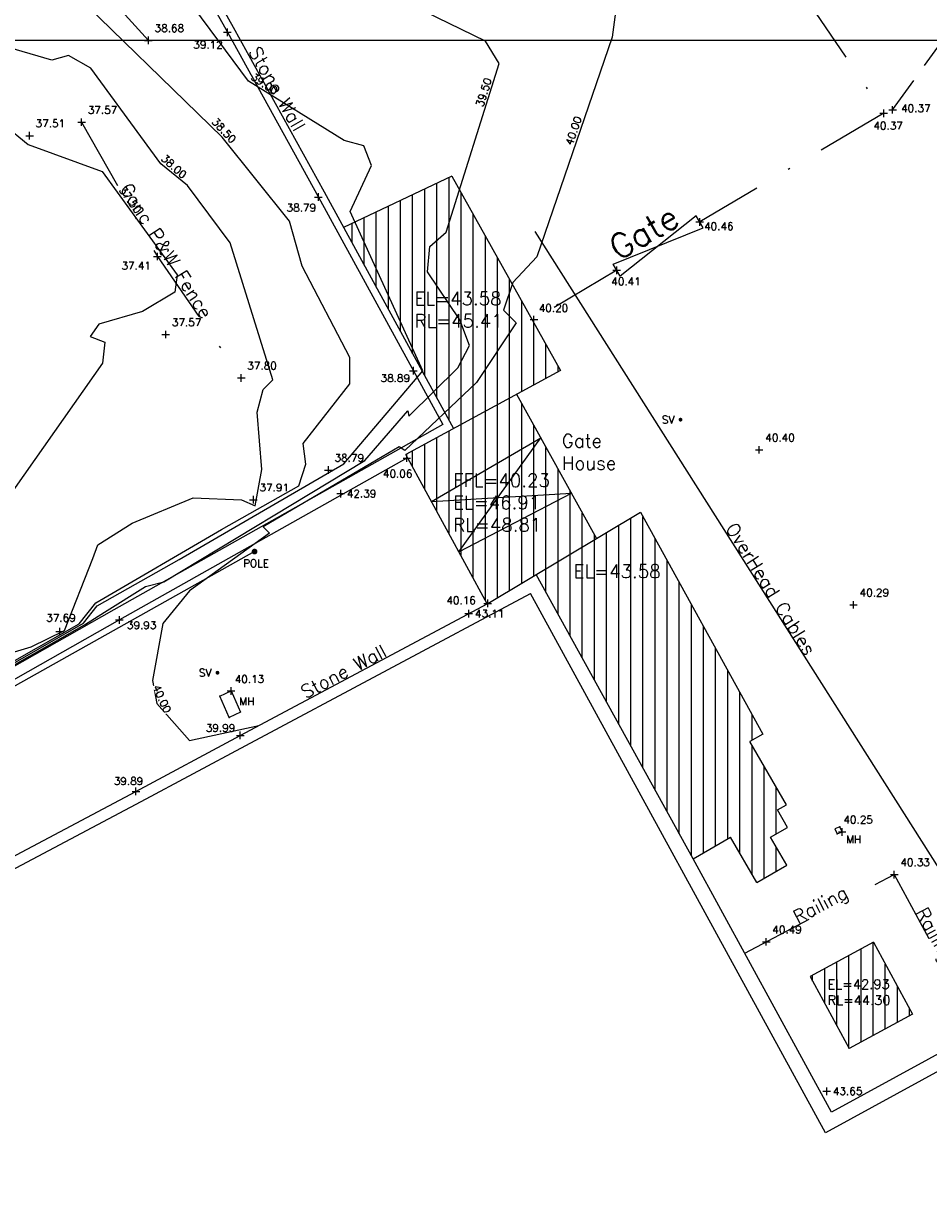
# Model space of a CAD drawing. Header units: metres. Extents: x 514577 to 515059, y 790252 to 790648.
# Tile 7 of 26: x 514739 to 514787, y 790339 to 790401. Entities that reach past the tile are written whole.
import ezdxf
from ezdxf.enums import TextEntityAlignment as Align

# ---------------------------------------------------------------- set-up
doc = ezdxf.new("R2010")
doc.units = ezdxf.units.M
doc.header["$LTSCALE"] = 0.3
for name, pattern in [('0', [48, 16, 16, 16]), ('2', [9.525, 6.35, -3.175]), ('4', [25.4, 12.7, -6.35, 0, -6.35]), ('PHANTOM', [63.5, 31.75, -6.35, 6.35, -6.35, 6.35, -6.35])]:
    doc.linetypes.add(name, pattern=pattern)
doc.layers.get('0').update_dxf_attribs({"linetype": 'CONTINUOUS'})
for name, color, linetype in [('BUILDING', 1, '0'), ('BUILDING_PNTS', 7, 'CONTINUOUS'), ('CONTOURS', 14, 'CONTINUOUS'), ('FENCE', 4, '4'), ('FENCE_PNTS', 7, 'CONTINUOUS'), ('FENCEMARK', 4, 'CONTINUOUS'), ('GRID', 9, 'CONTINUOUS'), ('HATCH', 242, 'CONTINUOUS'), ('LEVEL_PNTS', 7, 'CONTINUOUS'), ('LINETXT', 7, 'CONTINUOUS'), ('OVERHEADCABLES', 242, 'PHANTOM'), ('PNTTXT', 7, 'CONTINUOUS'), ('ROAD', 7, '2'), ('ROAD_PNTS', 7, 'CONTINUOUS'), ('SERVICES', 7, '0'), ('SERVICES_PNTS', 7, 'CONTINUOUS'), ('TEXT', 7, '0'), ('TOB', 40, 'CONTINUOUS'), ('TOB_PNTS', 7, 'CONTINUOUS'), ('WALL', 4, 'CONTINUOUS'), ('WALL_PNTS', 7, 'CONTINUOUS')]:
    doc.layers.add(name, color=color, linetype=linetype)
doc.styles.add('NORMAL', font='romans.shx')
doc.styles.add('PTXT', font='romans')
doc.styles.get("Standard").update_dxf_attribs({"font": 'romantic.ttf', "height": 1})

# ---------------------------------------------------------------- blocks, each defined once
blk = doc.blocks.new('SPT9')
at = {"color": 0, "linetype": 'Continuous'}
for p, q in [((-0.5, 0), (0.5, 0)), ((0, -0.5), (0, 0.5))]:
    blk.add_line(p, q, dxfattribs=at)
blk = doc.blocks.new('GATE BLOCK')
at = {"layer": 'FENCE', "linetype": '0'}
blk.add_lwpolyline([(0, 0.2), (2.769, -0.2), (2.769, 0.2), (0, -0.2)], close=True, dxfattribs=at)
at = {"layer": 'FENCE', "color": 7, "style": 'NORMAL'}
blk.add_text('Gate', height=0.7, dxfattribs=at).set_placement((0.181, 0.204))
blk = doc.blocks.new('SPT3')
at = {"color": 0, "linetype": 'ByBlock', "const_width": 0.25, "flags": 128}
blk.add_lwpolyline([(-0.125, 0, 1), (0.125, 0, 1)], format="xyb", close=True, dxfattribs=at)

msp = doc.modelspace()

# ---------------------------------------------------------------- hatches: boundary and pattern name
at = {"layer": 'HATCH'}
h = msp.add_hatch(dxfattribs=at)
h.set_pattern_fill('ANSI31-METRIC', color=256, scale=0.2, angle=45)
h.set_pattern_definition([(90, (0, 0), (-0.635, 4e-17), [])])
h.paths.add_polyline_path([(514755.956, 790390.185), (514761.634, 790392.883), (514767.322, 790382.692), (514765.02, 790381.44), (514769.206, 790373.876), (514771.513, 790375.253), (514777.922, 790363.624), (514777.245, 790363.232), (514779.158, 790359.918), (514778.692, 790359.649), (514779.22, 790358.735), (514778.333, 790358.223), (514779.178, 790356.761), (514777.601, 790355.851), (514776.23, 790358.227), (514774.267, 790357.094), (514766.054, 790371.996), (514763.476, 790370.46), (514759.221, 790378.288), (514761.716, 790379.644)])
h.paths.add_polyline_path([(514759.5, 790386.985), (514764.68, 790386.985), (514764.68, 790384.768), (514759.5, 790384.768)], flags=9)
h.paths.add_polyline_path([(514761.523, 790377.455), (514767.277, 790377.455), (514767.277, 790374.072), (514761.523, 790374.072)], flags=9)
h.paths.add_polyline_path([(514767.833, 790372.685), (514773.013, 790372.685), (514773.013, 790371.635), (514767.833, 790371.635)], flags=9)
h = msp.add_hatch(dxfattribs=at)
h.set_pattern_fill('ANSI31', color=256, scale=0.3)
h.paths.add_polyline_path([(514771.667, 790374.974), (514771.513, 790375.253), (514767.47, 790382.692), (514767.322, 790382.692), (514759.27, 790378.315), (514759.27, 790378.198), (514763.467, 790370.477), (514763.507, 790370.477)])
h.paths.add_polyline_path([(514762.655, 790375.47), (514767.705, 790375.47), (514767.705, 790377.686), (514762.655, 790377.686)], flags=24)
h.paths.add_polyline_path([(514759.549, 790377.795), (514761.349, 790377.795), (514761.349, 790378.395), (514759.549, 790378.395)], flags=24)
h.paths.add_polyline_path([(514763.395, 790377.194), (514764.223, 790377.194), (514764.223, 790377.794), (514763.395, 790377.794)], flags=24)
h.paths.add_polyline_path([(514763.376, 790377.838), (514765.061, 790377.838), (514765.061, 790378.438), (514763.376, 790378.438)], flags=24)
h.paths.add_polyline_path([(514767.682, 790376.425), (514768.472, 790376.425), (514768.472, 790377.025), (514767.682, 790377.025)], flags=24)
h.paths.add_polyline_path([(514767.663, 790377.069), (514769.349, 790377.069), (514769.349, 790377.669), (514767.663, 790377.669)], flags=24)
h.paths.add_polyline_path([(514760.858, 790375.525), (514761.724, 790375.525), (514761.724, 790376.125), (514760.858, 790376.125)], flags=24)
h.paths.add_polyline_path([(514762.295, 790372.881), (514763.162, 790372.881), (514763.162, 790373.481), (514762.295, 790373.481)], flags=24)
h.paths.add_polyline_path([(514768.191, 790375.948), (514769.02, 790375.948), (514769.02, 790376.548), (514768.191, 790376.548)], flags=24)
h.paths.add_polyline_path([(514766.581, 790378.858), (514767.41, 790378.858), (514767.41, 790379.458), (514766.581, 790379.458)], flags=24)
h.paths.add_polyline_path([(514763.507, 790370.477), (514771.667, 790374.974), (514771.667, 790374.974), (514771.513, 790375.253), (514771.513, 790375.253), (514767.482, 790382.67), (514767.482, 790382.67), (514767.47, 790382.692), (514767.47, 790382.692), (514767.322, 790382.692), (514767.322, 790382.692), (514759.27, 790378.315), (514759.27, 790378.315), (514759.262, 790378.31), (514759.262, 790378.31), (514759.27, 790378.295), (514759.27, 790378.295), (514759.27, 790378.198), (514759.27, 790378.198), (514759.326, 790378.095), (514759.326, 790378.095), (514763.467, 790370.477), (514763.467, 790370.477)])
h = msp.add_hatch(dxfattribs=at)
h.set_pattern_fill('ANSI31', color=256, scale=0.2, angle=45)
h.paths.add_polyline_path([(514783.719, 790352.714), (514780.4, 790350.914), (514782.446, 790347.14), (514785.765, 790348.94)])
h.paths.add_polyline_path([(514781.189, 790349.303), (514784.939, 790349.303), (514784.939, 790350.886), (514781.189, 790350.886)], flags=25)

# ---------------------------------------------------------------- linework, layer by layer
at = {"layer": 'BUILDING'}
for points in [[(514761.634, 790392.883), (514755.956, 790390.185)], [(514761.634, 790392.883), (514767.322, 790382.692)], [(514765.02, 790381.44), (514769.206, 790373.876)], [(514760.559, 790375.825), (514766.283, 790379.158)], [(514761.997, 790373.181), (514766.283, 790379.158)], [(514760.559, 790375.825), (514767.893, 790376.248)], [(514761.997, 790373.181), (514767.893, 790376.248)]]:
    msp.add_lwpolyline(points, dxfattribs=at)
for points, elevation in [([(514767.322, 790382.692), (514759.221, 790378.288)], 40.241), ([(514763.476, 790370.46), (514759.221, 790378.288)], 40.223), ([(514763.507, 790370.477), (514771.513, 790375.253)], 40.16), ([(514771.513, 790375.253), (514777.922, 790363.624)], 40.186), ([(514774.267, 790357.094), (514766.054, 790371.996)], 40.549), ([(514777.922, 790363.624), (514777.245, 790363.232)], 40.143), ([(514779.158, 790359.918), (514777.245, 790363.232)], 40.205), ([(514778.692, 790359.649), (514779.158, 790359.918)], 40.549), ([(514779.22, 790358.735), (514778.692, 790359.649)], 40.21), ([(514778.333, 790358.223), (514779.22, 790358.735)], 40.554), ([(514774.267, 790357.094), (514776.23, 790358.227)], 40.549), ([(514777.601, 790355.851), (514776.23, 790358.227)], 40.811), ([(514779.178, 790356.761), (514778.333, 790358.223)], 40.467), ([(514777.601, 790355.851), (514779.178, 790356.761)], 40.811), ([(514783.719, 790352.714), (514780.4, 790350.914)], 40.043), ([(514783.719, 790352.714), (514785.765, 790348.94)], 40.043), ([(514780.4, 790350.914), (514782.446, 790347.14)], 40.354), ([(514785.765, 790348.94), (514782.446, 790347.14)], 40.185)]:
    msp.add_lwpolyline(points, dxfattribs=dict(at, elevation=elevation))
at = {"layer": 'BUILDING_PNTS'}
for p in [(514765.929, 790385.36, 43.575), (514755.806, 790376.235, 42.395), (514762.518, 790369.946, 43.112), (514781.271, 790344.903, 43.646)]:
    msp.add_point(p, dxfattribs=at)
at = {"layer": 'CONTOURS'}
for points, elevation in [([(514770.62, 790404.645), (514770.023, 790400.162), (514766.079, 790388.639), (514764.823, 790387.304), (514764.332, 790385.844), (514764.999, 790385.192), (514762.919, 790382.054), (514759.172, 790378.498), (514758.872, 790378.685), (514751.751, 790374.485), (514752.078, 790374.157), (514747.881, 790371.136), (514746.491, 790369.42), (514745.942, 790366.433), (514746.173, 790365.227), (514747.89, 790363.285), (514751.518, 790364.079)], 40), ([(514743.082, 790373.551), (514744.888, 790374.684), (514748.075, 790376.006), (514750.612, 790375.909), (514751.317, 790375.6), (514751.681, 790377.497), (514751.424, 790380.506), (514751.736, 790381.697), (514752.246, 790382.197), (514750.006, 790389.372), (514747.788, 790392.388), (514746.386, 790393.525), (514742.712, 790398.539), (514741.543, 790399.201), (514740.667, 790398.955), (514736.116, 790400.282)], 38), ([(514738.149, 790395.586), (514739.437, 790394.538), (514743.305, 790393.128), (514747.241, 790387.694), (514747.123, 790386.792), (514745.427, 790385.783), (514743.126, 790385.114), (514742.674, 790384.464), (514743.451, 790384.165), (514743.321, 790383.076), (514736.678, 790373.62)], 37.5)]:
    msp.add_lwpolyline(points, dxfattribs=dict(at, elevation=elevation))
msp.add_polyline3d([(514673.806, 790335.791, 38), (514676.9, 790334.206, 38), (514679.155, 790334.445, 38), (514684.687, 790337.548, 38), (514685.378, 790338.644, 19), (514692.519, 790342.943, 19), (514693.934, 790343.111, 38), (514698.753, 790346.187, 38), (514705.414, 790349.448, 38), (514706.908, 790352.582, 38), (514707.693, 790352.978, 38), (514712.013, 790353.121, 38), (514716.703, 790355.763, 38), (514718.416, 790357.262, 38), (514720.505, 790357.308, 38), (514729.879, 790362.551, 38), (514731.076, 790363.736, 38), (514731.9, 790364.851, 38), (514735.335, 790366.828, 38), (514736.996, 790367.432, 38), (514739.581, 790368.204, 38), (514741.329, 790369.048, 38), (514742.816, 790372.824, 38), (514743.082, 790373.551, 38)], dxfattribs=at)
at = {"layer": 'FENCE'}
for points in [[(514769.005, 790418.814, 40.55), (514775.805, 790408.672, 40.392), (514784.258, 790396.176, 40.366), (514774.614, 790390.479, 40.461)], [(514742.234, 790395.707, 37.567), (514746.201, 790388.663, 37.409), (514750.593, 790382.296, 37.799)], [(514770.266, 790387.941, 40.411), (514765.862, 790385.316, 40.195)], [(514776.973, 790352.143, 40.517), (514784.809, 790356.263, 40.327), (514788.687, 790349.059, 40.366)]]:
    msp.add_polyline3d(points, dxfattribs=at)
at = {"layer": 'FENCE_PNTS'}
for p in [(514784.258, 790396.176, 40.366), (514742.234, 790395.707, 37.567), (514774.614, 790390.479, 40.461), (514774.615, 790390.479, 40.461), (514746.201, 790388.663, 37.409), (514770.266, 790387.941, 40.411), (514770.268, 790387.942, 40.411), (514750.593, 790382.296, 37.799), (514784.809, 790356.263, 40.327), (514778.099, 790352.735, 40.49)]:
    msp.add_point(p, dxfattribs=at)
at = {"layer": 'GRID'}
msp.add_line((514577.295, 790400), (515059.151, 790400), dxfattribs=at)
at = {"layer": 'LEVEL_PNTS'}
for p in [(514739.503, 790394.996, 37.508), (514746.64, 790384.574, 37.567), (514777.73, 790378.528, 40.396), (514755.161, 790377.465, 38.787), (514751.23, 790375.912, 37.913), (514782.673, 790370.402, 40.286), (514741.085, 790369.002, 37.689)]:
    msp.add_point(p, dxfattribs=at)
at = {"layer": 'OVERHEADCABLES', "linetype": '0'}
msp.add_lwpolyline([(514790.008, 790352.091), (514765.993, 790389.973)], dxfattribs=at)
at = {"layer": 'ROAD'}
msp.add_polyline3d([(514784.721, 790396.353, 40.367), (514789.138, 790402.476, 40.327), (514803.998, 790411.996, 40.39), (514820.089, 790421.484, 40.418), (514836.224, 790430.441, 40.418), (514853.372, 790439.903, 40.411), (514871.309, 790449.969, 40.419)], dxfattribs=at)
at = {"layer": 'ROAD_PNTS'}
msp.add_point((514784.721, 790396.353, 40.367), dxfattribs=at)
at = {"layer": 'SERVICES', "flags": 128}
for points in [[(514749.966, 790364.496), (514749.48, 790365.615), (514750.065, 790365.888), (514750.55, 790364.769)], [(514781.813, 790358.393), (514782.079, 790358.499), (514781.962, 790358.767), (514781.696, 790358.661)]]:
    msp.add_lwpolyline(points, close=True, dxfattribs=at)
at = {"layer": 'SERVICES_PNTS'}
for p in [(514773.611, 790380.111, 40.462), (514751.294, 790373.194, 40.039), (514749.35, 790366.842, 40.107), (514749.48, 790365.615, 40.138), (514750.065, 790365.888, 40.131), (514749.966, 790364.496, 40.079), (514781.962, 790358.767, 40.244), (514781.813, 790358.393, 40.243), (514782.079, 790358.499, 40.246)]:
    msp.add_point(p, dxfattribs=at)
at = {"layer": 'TOB', "color": 40}
msp.add_polyline3d([(514786.76, 790449.903, 40.35), (514776.152, 790440.216, 39.923), (514769.66, 790432.879, 39.796), (514762.046, 790425.209, 39.604), (514754.461, 790418.848, 39.349), (514741.173, 790405.029, 38.755), (514745.735, 790399.991, 38.682)], dxfattribs=at)
at = {"layer": 'TOB_PNTS'}
msp.add_point((514745.735, 790399.991, 38.682), dxfattribs=at)
at = {"layer": 'WALL', "color": 4}
for points in [[(514761.162, 790379.849, 40.085), (514743.917, 790370.137, 39.929), (514732.489, 790363.66, 39.771), (514717.989, 790355.453, 39.625), (514706.83, 790349.174, 39.433), (514688.198, 790338.87, 39.245), (514671.992, 790329.787, 39.101), (514664.645, 790325.503, 38.95)], [(514759.27, 790378.095, 40.065), (514744.212, 790369.614, 39.929), (514732.785, 790363.138, 39.771), (514718.284, 790354.93, 39.625), (514707.122, 790348.65, 39.433), (514688.49, 790338.345, 39.245), (514672.289, 790329.266, 39.101), (514664.947, 790324.985, 38.95)], [(514655.727, 790313.043, 38.781), (514656.116, 790313.25, 38.762), (514664.135, 790316.816, 39.046), (514679.362, 790324.917, 39.223), (514693.041, 790332.213, 39.243), (514713.874, 790343.26, 39.554), (514730.562, 790352.239, 39.781), (514745.359, 790360.087, 39.891), (514750.827, 790363.03, 39.987), (514765.756, 790370.997, 40.186)], [(514655.45, 790313.576, 38.781), (514655.853, 790313.79, 38.762), (514663.872, 790317.355, 39.046), (514679.08, 790325.447, 39.223), (514692.759, 790332.743, 39.243), (514713.591, 790343.789, 39.554), (514730.279, 790352.768, 39.781), (514745.076, 790360.617, 39.891), (514750.543, 790363.559, 39.987), (514763.507, 790370.477, 40.16)], [(514798.482, 790353.031, 40.178), (514788.299, 790347.511, 40.331), (514781.526, 790343.813, 40.41), (514774.267, 790357.094, 40.545)]]:
    msp.add_polyline3d(points, dxfattribs=at)
at = {"layer": 'WALL_PNTS'}
for p in [(514749.87, 790400.416, 39.121), (514754.64, 790391.783, 38.794), (514759.619, 790382.672, 38.889), (514759.27, 790378.095, 40.065), (514763.507, 790370.477, 40.16), (514744.212, 790369.614, 39.929), (514750.543, 790363.559, 39.987), (514745.076, 790360.617, 39.891)]:
    msp.add_point(p, dxfattribs=at)

# ---------------------------------------------------------------- block references
at = {"layer": 'BUILDING_PNTS', "color": 7, "xscale": 0.4, "yscale": 0.4, "zscale": 0.4}
msp.add_blockref('SPT9', (514765.929, 790385.36, 43.575), dxfattribs=at)
at = {"layer": 'BUILDING_PNTS', "color": 1, "xscale": 0.4, "yscale": 0.4, "zscale": 0.4}
for p in [(514755.806, 790376.235, 42.395), (514762.518, 790369.946, 43.112), (514781.271, 790344.903, 43.646)]:
    msp.add_blockref('SPT9', p, dxfattribs=at)
at = {"layer": 'FENCE_PNTS', "xscale": 0.4, "yscale": 0.4, "zscale": 0.4}
for p in [(514784.258, 790396.176, 40.366), (514742.234, 790395.707, 37.567), (514774.614, 790390.479, 40.461), (514746.201, 790388.663, 37.409), (514770.266, 790387.941, 40.411), (514750.593, 790382.296, 37.799), (514784.809, 790356.263, 40.327), (514778.099, 790352.735, 40.49)]:
    msp.add_blockref('SPT9', p, dxfattribs=at)
at = {"layer": 'FENCEMARK', "color": 4, "xscale": 1.818227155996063, "yscale": 1.818227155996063, "zscale": 0.07225388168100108, "rotation": 30.27192535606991}
msp.add_blockref('GATE BLOCK', (514770.265, 790387.941, 40.461), dxfattribs=at)
at = {"layer": 'LEVEL_PNTS', "color": 7, "xscale": 0.4, "yscale": 0.4, "zscale": 0.4}
for p in [(514739.503, 790394.996, 37.508), (514746.64, 790384.574, 37.567), (514777.73, 790378.528, 40.396), (514755.161, 790377.465, 38.787), (514751.23, 790375.912, 37.913), (514782.673, 790370.402, 40.286), (514741.085, 790369.002, 37.689)]:
    msp.add_blockref('SPT9', p, dxfattribs=at)
at = {"layer": 'ROAD_PNTS', "xscale": 0.4, "yscale": 0.4, "zscale": 0.4}
msp.add_blockref('SPT9', (514784.721, 790396.353, 40.367), dxfattribs=at)
at = {"layer": 'SERVICES_PNTS', "color": 7}
for p, xscale, yscale, zscale in [((514773.611, 790380.111, 40.462), 0.4, 0.4, 0.4), ((514751.294, 790373.194, 40.039), 0.6, 0.6, 0.6), ((514749.35, 790366.842, 40.107), 0.4, 0.4, 0.4)]:
    msp.add_blockref('SPT3', p, dxfattribs=dict(at, xscale=xscale, yscale=yscale, zscale=zscale))
at = {"layer": 'SERVICES_PNTS', "xscale": 0.4, "yscale": 0.4, "zscale": 0.4}
for p in [(514750.065, 790365.888, 40.131), (514782.079, 790358.499, 40.246)]:
    msp.add_blockref('SPT9', p, dxfattribs=at)
at = {"layer": 'TOB_PNTS', "xscale": 0.4, "yscale": 0.4, "zscale": 0.4}
msp.add_blockref('SPT9', (514745.735, 790399.991, 38.682), dxfattribs=at)
at = {"layer": 'WALL_PNTS', "xscale": 0.4, "yscale": 0.4, "zscale": 0.4}
for p in [(514749.87, 790400.416, 39.121), (514754.64, 790391.783, 38.794), (514759.619, 790382.672, 38.889), (514759.27, 790378.095, 40.065), (514763.507, 790370.477, 40.16), (514744.212, 790369.614, 39.929), (514750.543, 790363.559, 39.987), (514745.076, 790360.617, 39.891)]:
    msp.add_blockref('SPT9', p, dxfattribs=at)

# ---------------------------------------------------------------- texts
at = {"layer": 'LINETXT'}
for rotation, p in [(304.08004, (514783.344, 790397.528)), (299.38888, (514744.822, 790391.113)), (304.59482, (514747.599, 790386.636)), (27.73404, (514782.749, 790355.18))]:
    msp.add_text('Fence', height=0.001, rotation=rotation, dxfattribs=at).set_placement(p, align=Align.BOTTOM_CENTER)
for p in [(514768.798, 790387.066), (514767.33, 790386.191)]:
    msp.add_text('Fence', height=0.001, rotation=30.79347, dxfattribs=at).set_placement(p, align=Align.TOP_CENTER)
at = {"layer": 'PNTTXT', "style": 'PTXT'}
for s, p in [('38.68', (514746.057, 790400.313)), ('40.37', (514785.169, 790396.117)), ('37.57', (514742.556, 790396.029)), ('37.51', (514739.825, 790395.318)), ('40.37', (514783.717, 790395.204)), ('40.46', (514774.847, 790389.931)), ('37.41', (514744.321, 790387.862)), ('40.41', (514769.984, 790387.037)), ('40.20', (514766.184, 790385.638)), ('37.57', (514746.962, 790384.896)), ('37.80', (514750.915, 790382.618)), ('40.40', (514778.052, 790378.85)), ('38.79', (514755.483, 790377.787)), ('37.91', (514751.552, 790376.234)), ('POLE', (514750.694, 790372.258)), ('40.29', (514782.995, 790370.724)), ('37.69', (514740.379, 790369.399)), ('40.13', (514750.256, 790366.187)), ('40.25', (514782.146, 790358.82)), ('40.33', (514785.131, 790356.585)), ('40.49', (514778.421, 790353.057))]:
    msp.add_text(s, height=0.4, dxfattribs=at).set_placement(p, align=Align.BOTTOM_LEFT)
for s, p in [('39.12', (514748.083, 790399.766, 39.06)), ('38.79', (514752.973, 790391.222)), ('38.89', (514757.895, 790382.285)), ('40.06', (514758.018, 790377.277)), ('40.16', (514761.346, 790370.637, 40.147)), ('39.93', (514744.609, 790369.334)), ('39.99', (514748.739, 790363.951)), ('39.89', (514743.917, 790361.16))]:
    msp.add_text(s, height=0.4, dxfattribs=at).set_placement(p, align=Align.MIDDLE_LEFT)
for p in [(514773.289, 790380.111), (514749.028, 790366.842)]:
    msp.add_text('SV', height=0.4, dxfattribs=at).set_placement(p, align=Align.MIDDLE_RIGHT)
at = {"layer": 'PNTTXT', "color": 1, "style": 'PTXT'}
for s, p in [('42.39', (514756.128, 790376.235)), ('43.11', (514762.84, 790369.946)), ('43.65', (514781.593, 790344.903))]:
    msp.add_text(s, height=0.4, dxfattribs=at).set_placement(p, align=Align.MIDDLE_LEFT)
at = {"layer": 'PNTTXT', "style": 'PTXT'}
for p in [(514750.494, 790365.542), (514782.288, 790358.314)]:
    msp.add_text('MH', height=0.4, dxfattribs=at).set_placement(p, align=Align.TOP_LEFT)
at = {"layer": 'TEXT', "attachment_point": 1, "style": 'NORMAL'}
for s, insert, char_height in [('EL=43.58\\PRL=45.41', (514759.675, 790386.81), 0.7), ('Gate\\PHouse', (514767.392, 790379.351), 0.7), ('FFL=40.23\\PEL=46.91\\PRL=48.81', (514761.698, 790377.28), 0.7), ('EL=43.58', (514768.008, 790372.51), 0.7), ('EL=42.93\\PRL=44.30', (514781.314, 790350.761, 40.354), 0.5)]:
    msp.add_mtext_dynamic_manual_height_columns(s, width=12.66612, gutter_width=5, heights=[0], dxfattribs=dict(at, insert=insert, char_height=char_height))
at = {"layer": 'TEXT', "char_height": 0.7, "attachment_point": 1, "style": 'NORMAL'}
for s, insert, rotation in [('OverHead Cables', (514776.529, 790374.787, 36.695), 301.99893), ('Stone Wall', (514753.63, 790366.073, 39.461), 27.93501), ('Railing', (514779.421, 790354.28, 39.461), 27.93501), ('Railing', (514786.523, 790354.617, 39.461), 298.35475)]:
    msp.add_mtext_dynamic_manual_height_columns(s, width=10.58387, gutter_width=5, heights=[0], dxfattribs=dict(at, insert=insert, rotation=rotation))

# ---------------------------------------------------------------- next in the draw order: wipeouts: each hides what was drawn before it
for points in [[(514751.042, 790398.008), (514752.368, 790397.107), (514752.593, 790397.439), (514751.268, 790398.34)], [(514763.242, 790396.45), (514763.723, 790397.978), (514763.34, 790398.099), (514762.859, 790396.57)], [(514749.009, 790395.73), (514750.1, 790394.555), (514750.394, 790394.828), (514749.303, 790396.003)], [(514767.924, 790394.437), (514768.443, 790395.953), (514768.064, 790396.083), (514767.545, 790394.567)], [(514746.347, 790393.778), (514747.539, 790392.707), (514747.808, 790393.005), (514746.616, 790394.076)], [(514744.166, 790392.164), (514745.106, 790390.867), (514745.431, 790391.102), (514744.491, 790392.4)]]:
    msp.add_wipeout(points).dxf.layer = 'CONTOURS'

# ---------------------------------------------------------------- next in the draw order: linework, layer by layer
at = {"layer": 'CONTOURS', "elevation": 39.5}
msp.add_lwpolyline([(514733.696, 790364.406), (514742.385, 790369.356), (514742.385, 790369.356), (514743.429, 790370.016), (514745.585, 790371.371), (514746.532, 790371.605), (514757.072, 790377.963), (514759.328, 790380.574), (514759.384, 790380.3), (514761.935, 790382.821), (514762.549, 790384.005), (514762.044, 790385.352), (514760.362, 790387.86), (514760.468, 790389.184), (514761.332, 790389.943), (514764.115, 790398.788), (514763.384, 790399.959), (514758.329, 790402.426)], dxfattribs=at)
at = {"layer": 'CONTOURS'}
for points in [[(514737.554, 790366.71, 39), (514742.339, 790369.436, 39), (514743.041, 790370.345, 39), (514747.343, 790372.777, 39), (514755.964, 790377.79, 39), (514760.114, 790382.673, 39), (514756.304, 790391.02, 39), (514757.428, 790393.433, 39), (514757.016, 790394.463, 39), (514755.981, 790394.749, 39), (514750.971, 790397.859, 39), (514746.513, 790403.896, 39)], [(514737.737, 790366.921, 38.5), (514742.11, 790369.413, 38.5), (514742.975, 790370.509, 38.5), (514749.568, 790374.355, 38.5), (514753.614, 790376.643, 38.5), (514753.984, 790377.779, 38.5), (514753.834, 790378.868, 38.5), (514756.291, 790381.982, 38.5), (514756.284, 790383.365, 38.5), (514753.779, 790388.162, 38.5), (514753.115, 790390.522, 38.5), (514749.596, 790394.918, 38.5), (514741.229, 790403.078, 38.5)]]:
    msp.add_polyline3d(points, dxfattribs=at)
at = {"layer": 'WALL', "elevation": 38.965}
msp.add_lwpolyline([(514925.971, 790483.832), (514939.89, 790491.626), (514953.243, 790499.2), (514961.704, 790483.047), (514971.061, 790465.002), (514978.967, 790449.801), (514958.011, 790438.612), (514939.427, 790428.692), (514922.399, 790419.511), (514912.78, 790414.292), (514904.638, 790409.902), (514889.156, 790401.346), (514865.879, 790388.643), (514851.092, 790380.635), (514833.728, 790371.233), (514809.039, 790357.853), (514788.682, 790346.809), (514781.208, 790342.728), (514765.756, 790370.997)], dxfattribs=at)
at = {"layer": 'WALL', "color": 4}
for points in [[(514746.127, 790407.142, 39.179), (514749.87, 790400.416, 39.121), (514754.64, 790391.783, 38.794), (514761.162, 790379.849, 38.918)], [(514746.622, 790407.054, 39.176), (514750.164, 790400.686, 39.121), (514754.935, 790392.054, 38.794), (514761.716, 790379.644, 38.923)]]:
    msp.add_polyline3d(points, dxfattribs=at)

# ---------------------------------------------------------------- next in the draw order: texts
at = {"layer": 'CONTOURS', "style": 'PTXT'}
for s, rotation, p in [('39.00', 325.79632, (514751.631, 790397.449)), ('39.50', 72.5302, (514763.608, 790397.174)), ('38.50', 312.87578, (514749.458, 790395.053)), ('40.00', 71.10495, (514768.308, 790395.152)), ('38.00', 318.05459, (514746.856, 790393.144)), ('37.50', 305.9163, (514744.529, 790391.438))]:
    msp.add_text(s, height=0.4, rotation=rotation, dxfattribs=at).set_placement(p, align=Align.BOTTOM_CENTER)
at = {"layer": 'TEXT', "char_height": 0.7, "attachment_point": 1, "style": 'NORMAL'}
for s, insert, rotation in [('Stone Wall', (514751.565, 790399.747, 39.461), 299.59529), ('Conc P&W Fence', (514744.809, 790392.591, 39.461), 302.07656)]:
    msp.add_mtext_dynamic_manual_height_columns(s, width=10.58387, gutter_width=5, heights=[0], dxfattribs=dict(at, insert=insert, rotation=rotation))

# ---------------------------------------------------------------- next in the draw order: wipeouts: each hides what was drawn before it
msp.add_wipeout([(514745.94, 790366.129), (514746.599, 790364.668), (514746.965, 790364.833), (514746.306, 790366.294)]).dxf.layer = 'CONTOURS'

# ---------------------------------------------------------------- next in the draw order: linework, layer by layer
at = {"layer": 'OVERHEADCABLES', "linetype": '0'}
msp.add_lwpolyline([(514751.294, 790373.194), (514708.399, 790349.119), (514667.909, 790326.524), (514641.639, 790304.387)], dxfattribs=at)

# ---------------------------------------------------------------- next in the draw order: texts
at = {"layer": 'CONTOURS', "style": 'PTXT'}
msp.add_text('40.00', height=0.4, rotation=294.28442, dxfattribs=at).set_placement((514746.15, 790365.345), align=Align.BOTTOM_CENTER)

doc.saveas('drawing.dxf')
